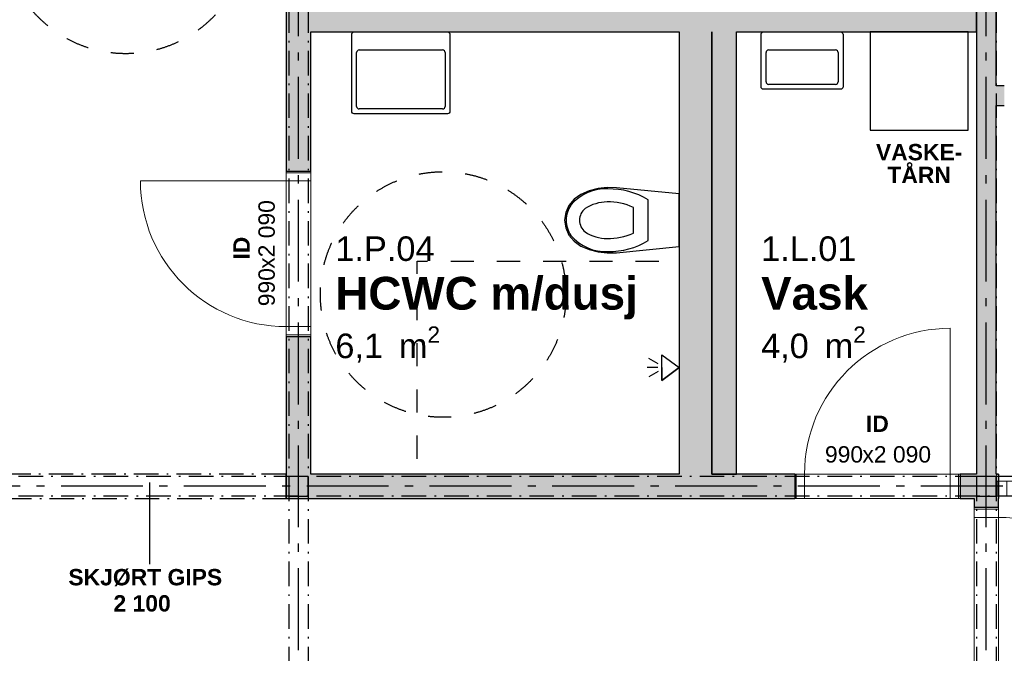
# Model space of a CAD drawing. Header units: millimetres. Extents: x 269 to 62306, y -15633 to 20300.
# Tile 65 of 90: x 30398 to 36410, y 4680 to 8550. Entities that reach past the tile are written whole.
import ezdxf
from ezdxf.enums import TextEntityAlignment as Align

# ---------------------------------------------------------------- set-up
doc = ezdxf.new("R2010")
doc.units = ezdxf.units.MM
doc.header["$LTSCALE"] = 0.5
doc.header["$MEASUREMENT"] = 0
for name, pattern in [('Akselinje', [1500, 1000, -200, 100, -200]), ('Dampsperre', [564.444444, 282.222222, -282.222222]), ('Over snittplan', [520, 300, -100, 20, -100]), ('PLINE', [0]), ('Små Stiplet', [564.444444, 282.222222, -282.222222])]:
    doc.linetypes.add(name, pattern=pattern)
for name, color, linetype in [('222- Søyler', 7, 'Continuous'), ('222- Søyler  (Skravur)', 7, 'Continuous'), ('223- Bjelker', 7, 'Continuous'), ('242- Ikke-bærende innervegger', 7, 'Continuous'), ('242- Ikke-bærende innervegger (Skravur)', 7, 'Continuous'), ('242- Ikke-bærende innervegger (Skravur)(Nye konstruksjoner)', 7, 'Continuous'), ('242- Ikke-bærende innervegger(Nye konstruksjoner)', 7, 'Continuous'), ('244- Vinduer_ dører_ foldevegger(Nye konstruksjoner)', 7, 'Continuous'), ('245- Skjørt tekst', 7, 'Continuous'), ('245- Skjørt(Nye konstruksjoner)', 7, 'Continuous'), ('315---A Utstyr for sanitærinstallasjoner(Nye konstruksjoner)', 7, 'Continuous'), ('68-- Inventar (løst)(Nye konstruksjoner)', 7, 'Continuous'), ('68-- Inventar (tekst)(Nye konstruksjoner)', 7, 'Continuous'), ('82-- Modullinjer', 7, 'Continuous'), ('852- Teknisk_symbolsk informasjon_ bygning(Nye konstruksjoner)', 7, 'Continuous'), ('862- M___Nettoareal(Nye konstruksjoner)', 7, 'Continuous'), ('862- M___Nettoareal(Tekst)(Nye konstruksjoner)', 7, 'Continuous'), ('Rullestolsirkler(Nye konstruksjoner)', 7, 'Continuous')]:
    doc.layers.add(name, color=color, linetype=linetype)
for name, color, linetype, lineweight in [('234- Vinduer_ dører_ porter', 7, 'Continuous', 0), ('234- Vinduer_ dører_ porter(Nye konstruksjoner)', 7, 'Continuous', 0), ('244- Vinduer_ dører_ foldevegger', 7, 'Continuous', 0)]:
    doc.layers.add(name, color=color, linetype=linetype, lineweight=lineweight)
doc.styles.add('GENERATED_STYLE_1', font='Arial.ttf')
doc.styles.add('GENERATED_STYLE_2', font='Arial Bold.ttf')

# ---------------------------------------------------------------- blocks, each defined once
blk = doc.blocks.new('HCWC m_dusj_1.P.04_28', base_point=(33231.6, 6867.8))
at = {"layer": '862- M___Nettoareal(Tekst)(Nye konstruksjoner)', "insert": (32325, 6676.4), "char_height": 150, "attachment_point": 1, "style": 'GENERATED_STYLE_1'}
blk.add_mtext('\\A1;{\\pql;\\pt0,100;\\fArial|b0|i0|c0|p0;\\W1.000000;6,1\\fArial|b0|i0|c0|p0;\\W1.000000;\\A1{\\H.66x;\\S^  ;}\\fArial|b0|i0|c0|p0;\\W1.000000; m\\fArial|b0|i0|c0|p0;\\W1.000000;\\A1{\\H.66x;\\S2^  ;}}', dxfattribs=at)
at = {"layer": '862- M___Nettoareal(Tekst)(Nye konstruksjoner)'}
for tag, height, style, p in [('ROOM_NUMBER', 150, 'GENERATED_STYLE_1', (32325, 7226.4)), ('ROOM_NAME', 200, 'GENERATED_STYLE_2', (32325, 6979.2))]:
    blk.add_attdef(tag, text='', height=height, dxfattribs=dict(at, style=style)).set_placement(p, align=Align.TOP_LEFT)
blk = doc.blocks.new('Vask_1.L.01_29', base_point=(35237.7, 6867.8))
at = {"layer": '862- M___Nettoareal(Tekst)(Nye konstruksjoner)', "insert": (34924.9, 6676.4), "char_height": 150, "attachment_point": 1, "style": 'GENERATED_STYLE_1'}
blk.add_mtext('\\A1;{\\pql;\\pt0,100;\\fArial|b0|i0|c0|p0;\\W1.000000;4,0\\fArial|b0|i0|c0|p0;\\W1.000000;\\A1{\\H.66x;\\S^  ;}\\fArial|b0|i0|c0|p0;\\W1.000000; m\\fArial|b0|i0|c0|p0;\\W1.000000;\\A1{\\H.66x;\\S2^  ;}}', dxfattribs=at)
at = {"layer": '862- M___Nettoareal(Tekst)(Nye konstruksjoner)'}
for tag, height, style, p in [('ROOM_NUMBER', 150, 'GENERATED_STYLE_1', (34924.9, 7226.4)), ('ROOM_NAME', 200, 'GENERATED_STYLE_2', (34924.9, 6979.2))]:
    blk.add_attdef(tag, text='', height=height, dxfattribs=dict(at, style=style)).set_placement(p, align=Align.TOP_LEFT)
blk = doc.blocks.new('Dusj_1.P.07_35', base_point=(35637.9, 9178.6))
at = {"layer": '862- M___Nettoareal(Tekst)(Nye konstruksjoner)', "insert": (35340.8, 8987.2), "char_height": 150, "attachment_point": 1, "style": 'GENERATED_STYLE_1'}
blk.add_mtext('\\A1;{\\pql;\\pt0,100;\\fArial|b0|i0|c0|p0;\\W1.000000;2,4\\fArial|b0|i0|c0|p0;\\W1.000000;\\A1{\\H.66x;\\S^  ;}\\fArial|b0|i0|c0|p0;\\W1.000000; m\\fArial|b0|i0|c0|p0;\\W1.000000;\\A1{\\H.66x;\\S2^  ;}}', dxfattribs=at)
at = {"layer": '862- M___Nettoareal(Tekst)(Nye konstruksjoner)'}
for tag, height, style, p in [('ROOM_NUMBER', 150, 'GENERATED_STYLE_1', (35340.8, 9537.2)), ('ROOM_NAME', 200, 'GENERATED_STYLE_2', (35340.8, 9290))]:
    blk.add_attdef(tag, text='', height=height, dxfattribs=dict(at, style=style)).set_placement(p, align=Align.TOP_LEFT)
blk = doc.blocks.new('Wc_1.P.06_36', base_point=(33334, 9178.6))
at = {"layer": '862- M___Nettoareal(Tekst)(Nye konstruksjoner)', "insert": (33039, 8987.2), "char_height": 150, "attachment_point": 1, "style": 'GENERATED_STYLE_1'}
blk.add_mtext('\\A1;{\\pql;\\pt0,100;\\fArial|b0|i0|c0|p0;\\W1.000000;2,1\\fArial|b0|i0|c0|p0;\\W1.000000;\\A1{\\H.66x;\\S^  ;}\\fArial|b0|i0|c0|p0;\\W1.000000; m\\fArial|b0|i0|c0|p0;\\W1.000000;\\A1{\\H.66x;\\S2^  ;}}', dxfattribs=at)
at = {"layer": '862- M___Nettoareal(Tekst)(Nye konstruksjoner)'}
for tag, height, style, p in [('ROOM_NUMBER', 150, 'GENERATED_STYLE_1', (33039, 9537.2)), ('ROOM_NAME', 200, 'GENERATED_STYLE_2', (33039, 9290))]:
    blk.add_attdef(tag, text='', height=height, dxfattribs=dict(at, style=style)).set_placement(p, align=Align.TOP_LEFT)
blk = doc.blocks.new('Trafikk_1.S.02_76', base_point=(31127.7, 9267.5))
at = {"layer": '862- M___Nettoareal(Tekst)(Nye konstruksjoner)', "insert": (30575, 9036.8), "char_height": 150, "attachment_point": 1, "style": 'GENERATED_STYLE_1'}
blk.add_mtext('\\A1;{\\pql;\\pt0,100;\\fArial|b0|i0|c0|p0;\\W1.000000;30,3\\fArial|b0|i0|c0|p0;\\W1.000000;\\A1{\\H.66x;\\S^  ;}\\fArial|b0|i0|c0|p0;\\W1.000000; m\\fArial|b0|i0|c0|p0;\\W1.000000;\\A1{\\H.66x;\\S2^  ;}}', dxfattribs=at)
at = {"layer": '862- M___Nettoareal(Tekst)(Nye konstruksjoner)'}
for tag, height, style, p in [('ROOM_NUMBER', 150, 'GENERATED_STYLE_1', (30575, 9665.4)), ('ROOM_NAME', 250, 'GENERATED_STYLE_2', (30575, 9406.8))]:
    blk.add_attdef(tag, text='', height=height, dxfattribs=dict(at, style=style)).set_placement(p, align=Align.TOP_LEFT)
blk = doc.blocks.new('Dør_5')
at = {"layer": '234- Vinduer_ dører_ porter(Nye konstruksjoner)', "linetype": 'PLINE'}
for p, q in [((445, 0), (445, 890)), ((-505, 0), (505, 0)), ((-495, 0), (-505, 0)), ((-505, 0), (-505, -150)), ((-445, 0), (-495, 0)), ((-495, 0), (-495, -150)), ((-445, 0), (445, 0)), ((-445, -150), (-445, 0)), ((495, 0), (445, 0)), ((445, 0), (445, -150)), ((495, 0), (505, 0)), ((495, -150), (495, 0)), ((505, 0), (505, -150)), ((-505, -150), (505, -150)), ((-495, -150), (-505, -150)), ((-495, -150), (-445, -150)), ((445, -150), (-445, -150)), ((445, -150), (495, -150)), ((495, -150), (505, -150))]:
    blk.add_line(p, q, dxfattribs=at)
blk.add_arc((445, 0), 890, 90, 180, dxfattribs=at)
at = {"layer": '244- Vinduer_ dører_ foldevegger(Nye konstruksjoner)', "linetype": 'PLINE'}
for p, q in [((-505, 0), (-505, -150)), ((-505, 0), (-505, -150)), ((505, 0), (505, -150)), ((505, 0), (505, -150))]:
    blk.add_line(p, q, dxfattribs=at)
blk = doc.blocks.new('Dørstempel_4')
at = {"layer": '852- Teknisk_symbolsk informasjon_ bygning(Nye konstruksjoner)', "char_height": 100, "attachment_point": 1, "rotation": 180, "style": 'GENERATED_STYLE_1'}
for s, insert in [('\\A1;{\\pql;\\pt0,100;\\fArial|b0|i0|c0|p0;\\W1.000000;x2\xa0090\\fArial|b0|i0|c0|p0;\\W1.000000;\\A1{\\H.66x;\\S^  ;}\\fArial|b0|i0|c0|p0;\\W1.000000;\\fArial|b0|i0|c0|p0;\\W1.000000;\\A1{\\H.66x;\\S^  ;}}', (91.5, -320)), ('\\A1;{\\pql;\\pt0,100;\\fArial|b0|i0|c0|p0;\\W1.000000;990\\fArial|b0|i0|c0|p0;\\W1.000000;\\A1{\\H.66x;\\S^  ;}\\fArial|b0|i0|c0|p0;\\W1.000000;\\fArial|b0|i0|c0|p0;\\W1.000000;\\A1{\\H.66x;\\S^  ;}}', (320.3, -320))]:
    blk.add_mtext(s, dxfattribs=dict(at, insert=insert))
at = {"layer": '852- Teknisk_symbolsk informasjon_ bygning(Nye konstruksjoner)', "style": 'GENERATED_STYLE_2'}
blk.add_attdef('AC_WIDO_ID', text='', height=100, rotation=180, dxfattribs=at).set_placement((0, -308.6), align=Align.BOTTOM_CENTER)
blk = doc.blocks.new('Vindu_7')
at = {"layer": '234- Vinduer_ dører_ porter', "linetype": 'PLINE'}
for p, q in [((-990, 28), (990, 28)), ((-990, 0), (-980, 0)), ((-980, 0), (-924, 0)), ((-980, -92), (-980, 0)), ((-924, 0), (-924, -92)), ((-924, 0), (924, 0)), ((924, -92), (924, 0)), ((924, 0), (980, 0)), ((980, 0), (990, 0)), ((980, -92), (980, 0)), ((-990, -92), (990, -92)), ((-980, -92), (-990, -92)), ((-924, -92), (-980, -92)), ((924, -92), (-924, -92)), ((980, -92), (924, -92)), ((990, -92), (980, -92))]:
    blk.add_line(p, q, dxfattribs=at)
at = {"layer": '244- Vinduer_ dører_ foldevegger', "linetype": 'PLINE'}
for p, q in [((-990, 0), (-990, 28)), ((-990, -92), (-990, 0)), ((-990, -92), (-990, 0)), ((990, 0), (990, 28)), ((990, -92), (990, 0)), ((990, -92), (990, 0))]:
    blk.add_line(p, q, dxfattribs=at)
blk = doc.blocks.new('Dørstempel_6')
at = {"layer": '852- Teknisk_symbolsk informasjon_ bygning(Nye konstruksjoner)', "char_height": 100, "attachment_point": 1, "style": 'GENERATED_STYLE_1'}
for s, insert in [('\\A1;{\\pql;\\pt0,100;\\fArial|b0|i0|c0|p0;\\W1.000000;990\\fArial|b0|i0|c0|p0;\\W1.000000;\\A1{\\H.66x;\\S^  ;}\\fArial|b0|i0|c0|p0;\\W1.000000;\\fArial|b0|i0|c0|p0;\\W1.000000;\\A1{\\H.66x;\\S^  ;}}', (-320.3, 170)), ('\\A1;{\\pql;\\pt0,100;\\fArial|b0|i0|c0|p0;\\W1.000000;x2\xa0090\\fArial|b0|i0|c0|p0;\\W1.000000;\\A1{\\H.66x;\\S^  ;}\\fArial|b0|i0|c0|p0;\\W1.000000;\\fArial|b0|i0|c0|p0;\\W1.000000;\\A1{\\H.66x;\\S^  ;}}', (-91.5, 170))]:
    blk.add_mtext(s, dxfattribs=dict(at, insert=insert))
at = {"layer": '852- Teknisk_symbolsk informasjon_ bygning(Nye konstruksjoner)', "style": 'GENERATED_STYLE_2'}
blk.add_attdef('AC_WIDO_ID', text='', height=100, dxfattribs=at).set_placement((0, 225.4), align=Align.BOTTOM_CENTER)
blk = doc.blocks.new('Standard grid marker')
at = {"layer": '82-- Modullinjer', "linetype": 'Akselinje'}
blk.add_line((200, 0), (18800, 0), dxfattribs=at)
at = {"layer": '82-- Modullinjer', "style": 'GENERATED_STYLE_2'}
blk.add_attdef('AC_MarkerText_1', text='', height=250, rotation=270, dxfattribs=at).set_placement((19482.1, -57.1), align=Align.TOP_CENTER)
blk = doc.blocks.new('Standard grid marker_4')
at = {"layer": '82-- Modullinjer', "linetype": 'Akselinje'}
blk.add_line((200, 0), (53500, 0), dxfattribs=at)
at = {"layer": '82-- Modullinjer', "style": 'GENERATED_STYLE_2'}
blk.add_attdef('AC_MarkerText_1', text='', height=250, rotation=180, dxfattribs=at).set_placement((54000, -239.3), align=Align.TOP_CENTER)
blk = doc.blocks.new('WC_3')
at = {"layer": '315---A Utstyr for sanitærinstallasjoner(Nye konstruksjoner)', "linetype": 'PLINE'}
for p, q in [((0, -189.3), (-124.5, -189.3)), ((124.5, -189.3), (0, -189.3)), ((0, -279.5), (-78.6, -279.5)), ((78.6, -279.5), (0, -279.5))]:
    blk.add_line(p, q, dxfattribs=at)
at = {"layer": '315---A Utstyr for sanitærinstallasjoner(Nye konstruksjoner)', "linetype": 'PLINE', "flags": 128}
blk.add_lwpolyline([(-193.6, -495.9), (-179.4, -550.3), (-157.7, -601.7), (-128.5, -642.4), (-90.7, -673.6), (-46.9, -693.2), (0, -700), (46.9, -693.2), (90.7, -673.6), (128.5, -642.4), (157.7, -601.7), (179.4, -550.3), (193.6, -495.9), (199.9, -439.8), (198.1, -383.2), (161.1, 0), (-161.1, 0), (-198.1, -383.2), (-199.9, -439.8)], close=True, dxfattribs=at)
at = {"layer": '315---A Utstyr for sanitærinstallasjoner(Nye konstruksjoner)', "linetype": 'PLINE'}
for centre, major_axis, start_param, end_param in [((295, -424.3), (486, 0), 2.612188, 3.165208), ((-295, -424.3), (486, 0), 6.259567, 6.812588), ((302.2, -434.9), (414, 0), 2.738768, 3.154495), ((-302.2, -434.9), (414, 0), 6.27028, 6.686008), ((102.2, -451), (293.6, 0), 3.085861, 3.98645), ((154.2, -439.2), (265.9, 0), 3.144841, 3.702507), ((-154.2, -439.2), (265.9, 0), 5.722267, 6.279932), ((-102.2, -451), (293.6, 0), 5.438324, 6.338913), ((0.9, -523.7), (89.4, 0), 3.778693, 4.701998), ((-0.9, -523.7), (89.4, 0), 4.72278, 5.646085), ((0.9, -539), (158.3, 0), 4.079884, 4.706528), ((-0.9, -539), (158.3, 0), 4.71825, 5.344894)]:
    blk.add_ellipse(centre, major_axis=major_axis, ratio=0.957628, start_param=start_param, end_param=end_param, dxfattribs=at)
blk = doc.blocks.new('Servant_4')
at = {"layer": '315---A Utstyr for sanitærinstallasjoner(Nye konstruksjoner)', "linetype": 'PLINE'}
for p, q in [((-255, -110), (255, -110)), ((-270, -455), (-270, -125)), ((270, -125), (270, -455)), ((255, -470), (-255, -470))]:
    blk.add_line(p, q, dxfattribs=at)
at = {"layer": '315---A Utstyr for sanitærinstallasjoner(Nye konstruksjoner)', "linetype": 'PLINE', "flags": 128}
blk.add_lwpolyline([(-285, 0), (285, 0, -0.414214), (300, -15), (300, -485, -0.414214), (285, -500), (-285, -500, -0.414214), (-300, -485), (-300, -15, -0.414214)], format="xyb", close=True, dxfattribs=at)
at = {"layer": '315---A Utstyr for sanitærinstallasjoner(Nye konstruksjoner)', "linetype": 'PLINE'}
for centre, start, end in [((-255, -125), 90, 180), ((255, -125), 0, 90), ((-255, -455), 180, 270), ((255, -455), 270, 0)]:
    blk.add_arc(centre, 15, start, end, dxfattribs=at)
blk = doc.blocks.new('Dusjgarnityr')
at = {"layer": '315---A Utstyr for sanitærinstallasjoner(Nye konstruksjoner)', "linetype": 'PLINE'}
for p, q in [((-78.075, -106.066), (0, 0)), ((78.075, -106.066), (0, 0)), ((0, -106.066), (-78.075, -106.066)), ((0, -106.066), (78.075, -106.066)), ((-23.027, -128.291), (-55.419, -184.792)), ((0, -130.341), (0, -195.469)), ((23.027, -128.291), (55.419, -184.792))]:
    blk.add_line(p, q, dxfattribs=at)
at = {"layer": '315---A Utstyr for sanitærinstallasjoner(Nye konstruksjoner)', "linetype": 'PLINE', "flags": 128}
blk.add_lwpolyline([(0, 0), (-78.075, -106.066), (78.075, -106.066)], close=True, dxfattribs=at)
blk = doc.blocks.new('Servant')
at = {"layer": '315---A Utstyr for sanitærinstallasjoner(Nye konstruksjoner)', "linetype": 'PLINE'}
for p, q in [((-205, -110), (205, -110)), ((-220, -305), (-220, -125)), ((220, -125), (220, -305)), ((205, -320), (-205, -320))]:
    blk.add_line(p, q, dxfattribs=at)
at = {"layer": '315---A Utstyr for sanitærinstallasjoner(Nye konstruksjoner)', "linetype": 'PLINE', "flags": 128}
blk.add_lwpolyline([(-235, 0), (235, 0, -0.414214), (250, -15), (250, -335, -0.414214), (235, -350), (-235, -350, -0.414214), (-250, -335), (-250, -15, -0.414214)], format="xyb", close=True, dxfattribs=at)
at = {"layer": '315---A Utstyr for sanitærinstallasjoner(Nye konstruksjoner)', "linetype": 'PLINE'}
for centre, start, end in [((-205, -125), 90, 180), ((205, -125), 0, 90), ((-205, -305), 180, 270), ((205, -305), 270, 0)]:
    blk.add_arc(centre, 15, start, end, dxfattribs=at)
blk = doc.blocks.new('Label_12', base_point=(31190, 5625))
at = {"layer": '245- Skjørt tekst', "linetype": 'PLINE'}
for p, q in [((31190, 5724), (31190, 5526)), ((31190, 5526), (31190, 5225))]:
    blk.add_line(p, q, dxfattribs=at)
at = {"layer": '245- Skjørt tekst', "char_height": 100, "attachment_point": 2, "style": 'GENERATED_STYLE_2'}
for s, insert in [('\\A1;{\\pqc;\\pt0,1000;\\fArial|b1|i0|c0|p0;\\W1.000000;SKJØRT GIPS\\fArial|b1|i0|c0|p0;\\W1.000000;\\A1{\\H.66x;\\S^  ;}\\fArial|b1|i0|c0|p0;\\W1.000000;\\fArial|b1|i0|c0|p0;\\W1.000000;\\A1{\\H.66x;\\S^  ;}\\fArial|b1|i0|c0|p0;\\W1.000000; \\fArial|b1|i0|c0|p0;\\W1.000000;\\fArial|b1|i0|c0|p0;\\W1.000000;\\fArial|b1|i0|c0|p0;\\W1.000000;\\fArial|b1|i0|c0|p0;\\W1.000000;\\fArial|b1|i0|c0|p0;\\W1.000000;\\fArial|b1|i0|c0|p0;\\W1.000000;\\fArial|b1|i0|c0|p0;\\W1.000000;\\fArial|b1|i0|c0|p0;\\W1.000000;\\fArial|b1|i0|c0|p0;\\W1.000000;\\fArial|b1|i0|c0|p0;\\W1.000000;\\fArial|b1|i0|c0|p0;\\W1.000000;\\fArial|b1|i0|c0|p0;\\W1.000000;\\fArial|b1|i0|c0|p0;\\W1.000000;\\fArial|b1|i0|c0|p0;\\W1.000000;\\fArial|b1|i0|c0|p0;\\W1.000000;\\fArial|b1|i0|c0|p0;\\W1.000000;\\fArial|b1|i0|c0|p0;\\W1.000000;\\fArial|b1|i0|c0|p0;\\W1.000000;\\fArial|b1|i0|c0|p0;\\W1.000000;\\fArial|b1|i0|c0|p0;\\W1.000000;\\fArial|b1|i0|c0|p0;\\W1.000000;\\fArial|b1|i0|c0|p0;\\W1.000000;\\fArial|b1|i0|c0|p0;\\W1.000000;\\fArial|b1|i0|c0|p0;\\W1.000000;\\fArial|b1|i0|c0|p0;\\W1.000000;\\fArial|b1|i0|c0|p0;\\W1.000000;\\fArial|b1|i0|c0|p0;\\W1.000000;\\fArial|b1|i0|c0|p0;\\W1.000000;\\fArial|b1|i0|c0|p0;\\W1.000000;\\fArial|b1|i0|c0|p0;\\W1.000000;\\fArial|b1|i0|c0|p0;\\W1.000000;\\fArial|b1|i0|c0|p0;\\W1.000000;\\fArial|b1|i0|c0|p0;\\W1.000000;\\fArial|b1|i0|c0|p0;\\W1.000000;\\fArial|b1|i0|c0|p0;\\W1.000000;\\fArial|b1|i0|c0|p0;\\W1.000000;\\fArial|b1|i0|c0|p0;\\W1.000000;\\fArial|b1|i0|c0|p0;\\W1.000000;\\fArial|b1|i0|c0|p0;\\W1.000000;\\fArial|b1|i0|c0|p0;\\W1.000000;\\fArial|b1|i0|c0|p0;\\W1.000000;\\fArial|b1|i0|c0|p0;\\W1.000000;\\fArial|b1|i0|c0|p0;\\W1.000000;}', (31190, 5195)), ('\\A1;{\\pqc;\\pt0,1000;\\fArial|b1|i0|c0|p0;\\W1.000000;2\xa0100 \\fArial|b1|i0|c0|p0;\\W1.000000;\\A1{\\H.66x;\\S^  ;}\\fArial|b1|i0|c0|p0;\\W1.000000;\\fArial|b1|i0|c0|p0;\\W1.000000;\\A1{\\H.66x;\\S^  ;}\\fArial|b1|i0|c0|p0;\\W1.000000;\\fArial|b1|i0|c0|p0;\\W1.000000;\\fArial|b1|i0|c0|p0;\\W1.000000;\\fArial|b1|i0|c0|p0;\\W1.000000;\\fArial|b1|i0|c0|p0;\\W1.000000;\\fArial|b1|i0|c0|p0;\\W1.000000;\\fArial|b1|i0|c0|p0;\\W1.000000;\\fArial|b1|i0|c0|p0;\\W1.000000;\\fArial|b1|i0|c0|p0;\\W1.000000;\\fArial|b1|i0|c0|p0;\\W1.000000;\\fArial|b1|i0|c0|p0;\\W1.000000;\\fArial|b1|i0|c0|p0;\\W1.000000;\\fArial|b1|i0|c0|p0;\\W1.000000;\\fArial|b1|i0|c0|p0;\\W1.000000;\\fArial|b1|i0|c0|p0;\\W1.000000;\\fArial|b1|i0|c0|p0;\\W1.000000;\\fArial|b1|i0|c0|p0;\\W1.000000;\\fArial|b1|i0|c0|p0;\\W1.000000;\\fArial|b1|i0|c0|p0;\\W1.000000;\\fArial|b1|i0|c0|p0;\\W1.000000;\\fArial|b1|i0|c0|p0;\\W1.000000;\\fArial|b1|i0|c0|p0;\\W1.000000;\\fArial|b1|i0|c0|p0;\\W1.000000;\\fArial|b1|i0|c0|p0;\\W1.000000;\\fArial|b1|i0|c0|p0;\\W1.000000;\\fArial|b1|i0|c0|p0;\\W1.000000;\\fArial|b1|i0|c0|p0;\\W1.000000;\\fArial|b1|i0|c0|p0;\\W1.000000;\\fArial|b1|i0|c0|p0;\\W1.000000;\\fArial|b1|i0|c0|p0;\\W1.000000;\\fArial|b1|i0|c0|p0;\\W1.000000;\\fArial|b1|i0|c0|p0;\\W1.000000;\\fArial|b1|i0|c0|p0;\\W1.000000;\\fArial|b1|i0|c0|p0;\\W1.000000;\\fArial|b1|i0|c0|p0;\\W1.000000;\\fArial|b1|i0|c0|p0;\\W1.000000;\\fArial|b1|i0|c0|p0;\\W1.000000;\\fArial|b1|i0|c0|p0;\\W1.000000;\\fArial|b1|i0|c0|p0;\\W1.000000;\\fArial|b1|i0|c0|p0;\\W1.000000;\\fArial|b1|i0|c0|p0;\\W1.000000;\\fArial|b1|i0|c0|p0;\\W1.000000;\\fArial|b1|i0|c0|p0;\\W1.000000;\\fArial|b1|i0|c0|p0;\\W1.000000;}', (31190, 5035))]:
    blk.add_mtext(s, dxfattribs=dict(at, insert=insert))

msp = doc.modelspace()

# ---------------------------------------------------------------- hatches: boundary and pattern name
at = {"layer": '222- Søyler  (Skravur)', "linetype": 'Continuous'}
for points in [[(32040, 5640), (32160, 5640), (32160, 5760), (32040, 5760)], [(36240, 5640), (36360, 5640), (36360, 5760), (36240, 5760)]]:
    msp.add_hatch(color=256, dxfattribs=at).paths.add_polyline_path(points)
at = {"layer": '242- Ikke-bærende innervegger (Skravur)', "linetype": 'Continuous'}
for points in [[(36240, 8025), (36360, 8025), (36240, 8145)], [(36360, 8145), (36240, 8145), (36360, 8025)], [(36360, 8025), (36410, 8025), (36410, 8145), (36360, 8145)], [(36240, 8025), (36240, 5775), (36360, 5775), (36360, 8025)], [(36360, 5775), (36240, 5775), (36240, 5640), (36360, 5760)]]:
    msp.add_hatch(color=256, dxfattribs=at).paths.add_polyline_path(points)
at = {"layer": '242- Ikke-bærende innervegger (Skravur)(Nye konstruksjoner)', "linetype": 'Continuous'}
for points in [[(32025, 7625), (32175, 7625), (32175, 9900), (32025, 9900)], [(36360, 8145), (36360, 9840), (36240, 9840), (36240, 8145)], [(32175, 8475), (36240, 8475), (36240, 8625), (32175, 8625)], [(34625, 5775), (34625, 8475), (34425, 8475), (34425, 5775)], [(34775, 5775), (34775, 8475), (34625, 8475), (34625, 5775)], [(32025, 5775), (32175, 5775), (32175, 6615), (32025, 6615)], [(32175, 5775), (32025, 5625), (32175, 5625)], [(32025, 5625), (32175, 5775), (32025, 5775)], [(32175, 5775), (32175, 5625), (35130, 5625), (35130, 5775)], [(36240, 5775), (36140, 5775), (36140, 5625), (36225, 5625), (36240, 5640)], [(36375, 5775), (36225, 5625), (36375, 5625)], [(36360, 5760), (36375, 5775), (36360, 5775)], [(36225, 5625), (36225, 5570), (36375, 5570), (36375, 5625)]]:
    msp.add_hatch(color=256, dxfattribs=at).paths.add_polyline_path(points)

# ---------------------------------------------------------------- linework, layer by layer
at = {"layer": '222- Søyler', "linetype": 'PLINE', "flags": 128}
for points in [[(32040, 5640), (32160, 5640), (32160, 5760), (32040, 5760)], [(36240, 5640), (36360, 5640), (36360, 5760), (36240, 5760)]]:
    msp.add_lwpolyline(points, close=True, dxfattribs=at)
at = {"layer": '223- Bjelker', "linetype": 'Over snittplan'}
for p, q in [((32040, 14600), (32040, 360)), ((32160, 14600), (32160, 360)), ((36240, 14600), (36240, 360)), ((36360, 14600), (36360, 360)), ((53160, 5760), (27840, 5760)), ((53160, 5640), (27840, 5640))]:
    msp.add_line(p, q, dxfattribs=at)
at = {"layer": '242- Ikke-bærende innervegger', "linetype": 'PLINE'}
for p, q in [((36360, 5732), (36360, 5760)), ((36360, 5640), (36360, 5732))]:
    msp.add_line(p, q, dxfattribs=at)
at = {"layer": '242- Ikke-bærende innervegger', "linetype": 'PLINE', "flags": 128}
for points in [[(36240, 8145), (36240, 8025)], [(36410, 8145), (36360, 8145)], [(36240, 8025), (36240, 5775)], [(36360, 8025), (36410, 8025)], [(36360, 5775), (36360, 8025)]]:
    msp.add_lwpolyline(points, dxfattribs=at)
at = {"layer": '242- Ikke-bærende innervegger(Nye konstruksjoner)', "linetype": 'PLINE'}
for p, q in [((32025, 7625), (32175, 7625)), ((32025, 6615), (32175, 6615)), ((35130, 5775), (35130, 5625)), ((36140, 5775), (36140, 5625)), ((36375, 5570), (36225, 5570))]:
    msp.add_line(p, q, dxfattribs=at)
at = {"layer": '242- Ikke-bærende innervegger(Nye konstruksjoner)', "linetype": 'PLINE', "flags": 128}
for points in [[(32025, 9900), (32025, 7625)], [(36240, 9840), (36240, 8145)], [(36360, 8145), (36360, 9840)], [(36240, 8475), (36240, 8625)], [(32175, 7625), (32175, 8475)], [(32175, 8475), (34425, 8475)], [(34425, 8475), (34425, 5775)], [(34625, 5775), (34625, 8475)], [(34625, 8475), (34625, 5775)], [(34775, 8475), (36240, 8475)], [(34775, 5775), (34775, 8475)], [(32025, 6615), (32025, 5625)], [(32175, 5775), (32175, 6615)], [(34425, 5775), (32175, 5775)], [(35130, 5775), (34625, 5775)], [(34625, 5775), (34775, 5775)], [(36240, 5775), (36140, 5775)], [(36375, 5775), (36360, 5775)], [(36375, 5775), (36375, 5625)], [(32025, 5625), (32175, 5625)], [(32175, 5625), (35130, 5625)], [(36140, 5625), (36225, 5625)], [(36225, 5625), (36225, 5570)], [(36375, 5570), (36375, 5625)]]:
    msp.add_lwpolyline(points, dxfattribs=at)
at = {"layer": '245- Skjørt(Nye konstruksjoner)', "linetype": 'Over snittplan', "flags": 128}
for points in [[(32025, 5775), (30060, 5775)], [(32025, 5625), (32025, 5775)], [(30060, 5625), (32025, 5625)]]:
    msp.add_lwpolyline(points, dxfattribs=at)
at = {"layer": '315---A Utstyr for sanitærinstallasjoner(Nye konstruksjoner)', "linetype": 'Små Stiplet', "flags": 128}
msp.add_lwpolyline([(34425, 5775), (32825, 5775), (32825, 7075), (34425, 7075)], close=True, dxfattribs=at)
at = {"layer": '68-- Inventar (løst)(Nye konstruksjoner)', "linetype": 'PLINE', "flags": 128}
msp.add_lwpolyline([(35590, 8475), (35590, 7875), (36190, 7875), (36190, 8475)], close=True, dxfattribs=at)
at = {"layer": 'Rullestolsirkler(Nye konstruksjoner)', "linetype": 'Dampsperre'}
for centre in [(31044.9, 9092.3), (32983.6, 6871.3)]:
    msp.add_circle(centre, 750, dxfattribs=at)

# ---------------------------------------------------------------- block references
at = {"layer": '244- Vinduer_ dører_ foldevegger', "linetype": 'PLINE', "xscale": -1, "zscale": 1000}
msp.add_blockref('Vindu_7', (37350, 5732), dxfattribs=at)
at = {"layer": '244- Vinduer_ dører_ foldevegger(Nye konstruksjoner)', "linetype": 'PLINE', "zscale": 1000}
for p, rotation in [((32025, 7120), 90), ((36375, 5065), 270)]:
    msp.add_blockref('Dør_5', p, dxfattribs=dict(at, rotation=rotation))
msp.add_blockref('Dør_5', (35635, 5775), dxfattribs=at)
at = {"layer": '245- Skjørt tekst', "linetype": 'PLINE'}
msp.add_blockref('Label_12', (31190, 5625), dxfattribs=at)
at = {"layer": '315---A Utstyr for sanitærinstallasjoner(Nye konstruksjoner)', "linetype": 'PLINE', "zscale": 1000}
for name, p in [('Servant_4', (32725, 8475)), ('Servant', (35175, 8475))]:
    msp.add_blockref(name, p, dxfattribs=at)
at = {"layer": '315---A Utstyr for sanitærinstallasjoner(Nye konstruksjoner)', "linetype": 'PLINE', "zscale": 1000, "rotation": 270}
msp.add_blockref('WC_3', (34425, 7325), dxfattribs=at)
at = {"layer": '315---A Utstyr for sanitærinstallasjoner(Nye konstruksjoner)', "linetype": 'PLINE', "xscale": -1, "zscale": 1000, "rotation": 270}
msp.add_blockref('Dusjgarnityr', (34425, 6424.8), dxfattribs=at)
at = {"layer": '82-- Modullinjer', "linetype": 'PLINE', "zscale": 1000}
for name, p, rotation in [('Standard grid marker', (32100, 0), 90), ('Standard grid marker', (36300, 0), 90), ('Standard grid marker_4', (54600, 5700), 180)]:
    msp.add_blockref(name, p, dxfattribs=dict(at, rotation=rotation))
at = {"layer": '852- Teknisk_symbolsk informasjon_ bygning(Nye konstruksjoner)'}
ref = msp.add_blockref('Dørstempel_4', (32175, 7120), dxfattribs=dict(at, rotation=270))
ref.add_attrib('AC_WIDO_ID', 'ID', dxfattribs={"color": 7, "height": 100, "rotation": 90, "style": 'GENERATED_STYLE_2'}).set_placement((31832.1, 7154.3), align=Align.BOTTOM_CENTER)
ref = msp.add_blockref('Dørstempel_6', (35635, 5775), dxfattribs=at)
ref.add_attrib('AC_WIDO_ID', 'ID', dxfattribs={"color": 7, "height": 100, "style": 'GENERATED_STYLE_2'}).set_placement((35635, 6002.1), align=Align.BOTTOM_CENTER)
at = {"layer": '862- M___Nettoareal(Nye konstruksjoner)', "linetype": 'Continuous'}
ref = msp.add_blockref('Trafikk_1.S.02_76', (31127.7, 9267.5), dxfattribs=at)
ref.add_attrib('ROOM_NAME', 'Trafikk', dxfattribs={"layer": '862- M___Nettoareal(Tekst)(Nye konstruksjoner)', "color": 7, "height": 250, "style": 'GENERATED_STYLE_2'}).set_placement((30575, 9406.8), align=Align.TOP_LEFT)
ref.add_attrib('ROOM_NUMBER', '1.S.02', dxfattribs={"layer": '862- M___Nettoareal(Tekst)(Nye konstruksjoner)', "color": 7, "height": 150, "style": 'GENERATED_STYLE_1'}).set_placement((30575, 9665.4), align=Align.TOP_LEFT)
ref = msp.add_blockref('Wc_1.P.06_36', (33334, 9178.6), dxfattribs=at)
ref.add_attrib('ROOM_NAME', 'Wc', dxfattribs={"layer": '862- M___Nettoareal(Tekst)(Nye konstruksjoner)', "color": 7, "height": 200, "style": 'GENERATED_STYLE_2'}).set_placement((33039, 9290), align=Align.TOP_LEFT)
ref.add_attrib('ROOM_NUMBER', '1.P.06', dxfattribs={"layer": '862- M___Nettoareal(Tekst)(Nye konstruksjoner)', "color": 7, "height": 150, "style": 'GENERATED_STYLE_1'}).set_placement((33039, 9537.2), align=Align.TOP_LEFT)
ref = msp.add_blockref('Dusj_1.P.07_35', (35637.9, 9178.6), dxfattribs=at)
ref.add_attrib('ROOM_NAME', 'Dusj', dxfattribs={"layer": '862- M___Nettoareal(Tekst)(Nye konstruksjoner)', "color": 7, "height": 200, "style": 'GENERATED_STYLE_2'}).set_placement((35340.8, 9290), align=Align.TOP_LEFT)
ref.add_attrib('ROOM_NUMBER', '1.P.07', dxfattribs={"layer": '862- M___Nettoareal(Tekst)(Nye konstruksjoner)', "color": 7, "height": 150, "style": 'GENERATED_STYLE_1'}).set_placement((35340.8, 9537.2), align=Align.TOP_LEFT)
ref = msp.add_blockref('HCWC m_dusj_1.P.04_28', (33231.6, 6867.8), dxfattribs=at)
ref.add_attrib('ROOM_NAME', 'HCWC m/dusj', dxfattribs={"layer": '862- M___Nettoareal(Tekst)(Nye konstruksjoner)', "color": 7, "height": 200, "style": 'GENERATED_STYLE_2'}).set_placement((32325, 6979.2), align=Align.TOP_LEFT)
ref.add_attrib('ROOM_NUMBER', '1.P.04', dxfattribs={"layer": '862- M___Nettoareal(Tekst)(Nye konstruksjoner)', "color": 7, "height": 150, "style": 'GENERATED_STYLE_1'}).set_placement((32325, 7226.4), align=Align.TOP_LEFT)
ref = msp.add_blockref('Vask_1.L.01_29', (35237.7, 6867.8), dxfattribs=at)
ref.add_attrib('ROOM_NAME', 'Vask', dxfattribs={"layer": '862- M___Nettoareal(Tekst)(Nye konstruksjoner)', "color": 7, "height": 200, "style": 'GENERATED_STYLE_2'}).set_placement((34924.9, 6979.2), align=Align.TOP_LEFT)
ref.add_attrib('ROOM_NUMBER', '1.L.01', dxfattribs={"layer": '862- M___Nettoareal(Tekst)(Nye konstruksjoner)', "color": 7, "height": 150, "style": 'GENERATED_STYLE_1'}).set_placement((34924.9, 7226.4), align=Align.TOP_LEFT)

# ---------------------------------------------------------------- texts
at = {"layer": '68-- Inventar (tekst)(Nye konstruksjoner)', "linetype": 'Continuous', "insert": (35890, 7671.5), "char_height": 100, "attachment_point": 5, "line_spacing_factor": 0.834578, "style": 'GENERATED_STYLE_2'}
msp.add_mtext('\\A1;{\\pqc;\\fArial|b1|i0|c0|p0;\\W1.000000;VASKE-\\P\\pqc;\\fArial|b1|i0|c0|p0;\\W1.000000;TÅRN}', dxfattribs=at)

doc.saveas('drawing.dxf')
